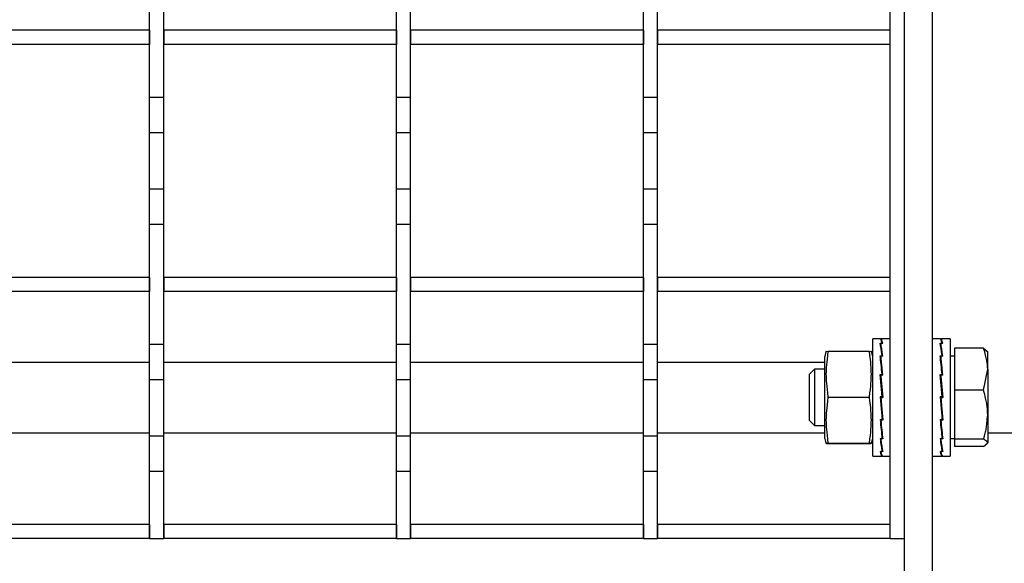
# Model space of a CAD drawing. Extents: x -72 to 51457, y 0 to 26838.
# Tile 117 of 203: x 9474 to 9613, y 9534 to 9611. Entities that reach past the tile are written whole.
import ezdxf
from ezdxf.enums import TextEntityAlignment as Align

# ---------------------------------------------------------------- set-up
doc = ezdxf.new("R2010")
doc.units = 0
doc.header["$LTSCALE"] = 12
for name, pattern in [('LDM', [0]), ('LEA', [0]), ('LFUN', [0]), ('SOLID_THIN', [0])]:
    doc.linetypes.add(name, pattern=pattern)
doc.layers.get('0').update_dxf_attribs({"linetype": 'CONTINUOUS'})
doc.layers.add('4', color=7, linetype='CONTINUOUS')
doc.styles.get("Standard").update_dxf_attribs({"font": 'medtext', "width": 0.75})
doc.styles.add('TDM', font='TXT', dxfattribs={"width": 0.675})
doc.dimstyles.new('MEDDIM1642', dxfattribs={"dimscale": 20, "dimtxt": 6, "dimasz": 3.5, "dimexe": 2.5, "dimexo": 2.5, "dimgap": 1.665, "dimtad": 1, "dimdec": 4, "dimrnd": 1, "dimzin": 12, "dimdsep": 46, "dimtxsty": 'Standard', "dimblk": 'MEDFUNV_7', "dimcen": 30, "dimclrd": 7, "dimclre": 7, "dimclrt": 7, "dimadec": 0, "dimazin": 0, "dimtfac": 0.7, "dimtdec": 4, "dimtmove": 0, "dimatfit": 3, "dimldrblk": 'MEDFUNV_7', "dimfxl": 0, "dimtolj": 1, "dimtzin": 0, "dimarcsym": 0})
doc.dimstyles.new('MEDDIM8157', dxfattribs={"dimscale": 20, "dimtxt": 6, "dimasz": 3.5, "dimexe": 2.5, "dimexo": 2.5, "dimgap": 1.665, "dimtad": 1, "dimdec": 4, "dimrnd": 1, "dimzin": 12, "dimdsep": 46, "dimtxsty": 'Standard', "dimblk": 'MEDFUNV_7', "dimcen": 30, "dimclrd": 7, "dimclre": 7, "dimclrt": 7, "dimadec": 0, "dimazin": 0, "dimtfac": 0.7, "dimtdec": 4, "dimtmove": 0, "dimatfit": 3, "dimldrblk": 'MEDFUNV_7', "dimfxl": 0, "dimtolj": 1, "dimtzin": 0, "dimarcsym": 0})

# ---------------------------------------------------------------- blocks, each defined once
blk = doc.blocks.new('MEDFUNV_6')
at = {"color": 0, "linetype": 'LFUN', "lineweight": -2}
for points in [[(1, 0.1333), (0, 0), (1, -0.1333), (1, 0.1333)], [(1, 0.1111), (0.1667, 0), (1, -0.1111)], [(1, 0.0889), (0.3333, 0), (1, -0.0889)], [(1, 0.0667), (0.5, 0), (1, -0.0667)], [(1, 0.0444), (0.6667, 0), (1, -0.0444)], [(1, 0.0222), (0.8333, 0), (1, -0.0222)]]:
    blk.add_lwpolyline(points, dxfattribs=at)
blk = doc.blocks.new('MEDFUNV_7')
at = {"color": 0, "linetype": 'LFUN', "lineweight": -2}
for points in [[(-1, 0.1333), (0, 0), (-1, -0.1333), (-1, 0.1333)], [(-1, 0.1111), (-0.1667, 0), (-1, -0.1111)], [(-1, 0.0889), (-0.3333, 0), (-1, -0.0889)], [(-1, 0.0667), (-0.5, 0), (-1, -0.0667)], [(-1, 0.0444), (-0.6667, 0), (-1, -0.0444)], [(-1, 0.0222), (-0.8333, 0), (-1, -0.0222)]]:
    blk.add_lwpolyline(points, dxfattribs=at)
blk = doc.blocks.new('MEDCLUMP_DIM_1643_')
at = {"layer": '4', "color": 7, "linetype": 'LEA', "lineweight": 25}
for p, q in [((5834.76, 9566.68), (5834.76, 10860.26)), ((10834.76, 9478.68), (10834.76, 10860.26))]:
    blk.add_line(p, q, dxfattribs=at)
at = {"layer": '4', "color": 7, "linetype": 'LDM', "lineweight": 25}
blk.add_line((5834.76, 10810.26), (10834.76, 10810.26), dxfattribs=at)
at = {"layer": '4', "color": 7, "linetype": 'LDM', "lineweight": 25, "xscale": 70, "yscale": 70, "zscale": 70}
for name, p in [('MEDFUNV_6', (5834.76, 10810.26)), ('MEDFUNV_7', (10834.76, 10810.26))]:
    blk.add_blockref(name, p, dxfattribs=at)
at = {"layer": '4', "color": 7, "lineweight": 25, "style": 'TDM', "width": 0.781579}
blk.add_text('5000', height=120, dxfattribs=at).set_placement((8186.26, 10810.26), align=Align.BOTTOM_LEFT)
blk = doc.blocks.new('*D70')
at = {"lineweight": 0}
blk.add_blockref('MEDCLUMP_DIM_1643_', (0, 0), dxfattribs=at)
blk = doc.blocks.new('MEDCLUMP_DIM_8158_')
at = {"layer": '4', "color": 7, "linetype": 'LEA', "lineweight": 25}
for p, q in [((5834.76, 10690.47), (5834.76, 11104.98)), ((11834.76, 9566.34), (11834.76, 11104.98))]:
    blk.add_line(p, q, dxfattribs=at)
at = {"layer": '4', "color": 7, "linetype": 'LDM', "lineweight": 25}
blk.add_line((5834.76, 11054.98), (11834.76, 11054.98), dxfattribs=at)
at = {"layer": '4', "color": 7, "linetype": 'LDM', "lineweight": 25, "xscale": 70, "yscale": 70, "zscale": 70}
for name, p in [('MEDFUNV_6', (5834.76, 11054.98)), ('MEDFUNV_7', (11834.76, 11054.98))]:
    blk.add_blockref(name, p, dxfattribs=at)
at = {"layer": '4', "color": 7, "lineweight": 25, "style": 'TDM'}
for s, width, p in [('( Option Aquaclean)', 0.748515, (8267.25, 11054.98)), ('6000', 0.781579, (7890.26, 11054.98))]:
    blk.add_text(s, height=120, dxfattribs=dict(at, width=width)).set_placement(p, align=Align.BOTTOM_LEFT)
blk = doc.blocks.new('*D16')
at = {"lineweight": 0}
blk.add_blockref('MEDCLUMP_DIM_8158_', (0, 0), dxfattribs=at)
blk = doc.blocks.new('Vela_Drauf')
at = {"color": 7, "linetype": 'SOLID_THIN', "lineweight": 25}
for p, q in [((9597.26, 9537.68), (9597.26, 9787.68)), ((9599.26, 9524.68), (9599.26, 9641.58)), ((9603.26, 9524.68), (9603.26, 9641.58)), ((9492.26, 9600.18), (9492.26, 9617.18)), ((9494.26, 9600.18), (9494.26, 9617.18)), ((9527.26, 9600.18), (9527.26, 9617.18)), ((9529.26, 9600.18), (9529.26, 9617.18)), ((9562.26, 9600.18), (9562.26, 9617.18)), ((9564.26, 9600.18), (9564.26, 9617.18)), ((9492.26, 9609.68), (9459.26, 9609.68)), ((9492.26, 9609.68), (9492.26, 9607.68)), ((9494.26, 9609.68), (9494.26, 9607.68)), ((9527.26, 9609.68), (9494.26, 9609.68)), ((9527.26, 9609.68), (9527.26, 9607.68)), ((9529.26, 9609.68), (9529.26, 9607.68)), ((9562.26, 9609.68), (9529.26, 9609.68)), ((9562.26, 9609.68), (9562.26, 9607.68)), ((9564.26, 9609.68), (9564.26, 9607.68)), ((9597.26, 9609.68), (9564.26, 9609.68)), ((9597.26, 9607.68), (9597.26, 9609.68)), ((9492.26, 9607.68), (9459.26, 9607.68)), ((9527.26, 9607.68), (9494.26, 9607.68)), ((9562.26, 9607.68), (9529.26, 9607.68)), ((9597.26, 9607.68), (9564.26, 9607.68)), ((9494.26, 9600.18), (9492.26, 9600.18)), ((9492.26, 9595.18), (9492.26, 9600.18)), ((9494.26, 9595.18), (9494.26, 9600.18)), ((9529.26, 9600.18), (9527.26, 9600.18)), ((9527.26, 9595.18), (9527.26, 9600.18)), ((9529.26, 9595.18), (9529.26, 9600.18)), ((9564.26, 9600.18), (9562.26, 9600.18)), ((9562.26, 9595.18), (9562.26, 9600.18)), ((9564.26, 9595.18), (9564.26, 9600.18)), ((9494.26, 9595.18), (9492.26, 9595.18)), ((9492.26, 9587.18), (9492.26, 9595.18)), ((9494.26, 9587.18), (9494.26, 9595.18)), ((9529.26, 9595.18), (9527.26, 9595.18)), ((9527.26, 9587.18), (9527.26, 9595.18)), ((9529.26, 9587.18), (9529.26, 9595.18)), ((9564.26, 9595.18), (9562.26, 9595.18)), ((9562.26, 9587.18), (9562.26, 9595.18)), ((9564.26, 9587.18), (9564.26, 9595.18)), ((9494.26, 9587.18), (9492.26, 9587.18)), ((9492.26, 9582.18), (9492.26, 9587.18)), ((9494.26, 9582.18), (9494.26, 9587.18)), ((9529.26, 9587.18), (9527.26, 9587.18)), ((9527.26, 9582.18), (9527.26, 9587.18)), ((9529.26, 9582.18), (9529.26, 9587.18)), ((9564.26, 9587.18), (9562.26, 9587.18)), ((9562.26, 9582.18), (9562.26, 9587.18)), ((9564.26, 9582.18), (9564.26, 9587.18)), ((9494.26, 9582.18), (9492.26, 9582.18)), ((9492.26, 9565.18), (9492.26, 9582.18)), ((9494.26, 9565.18), (9494.26, 9582.18)), ((9529.26, 9582.18), (9527.26, 9582.18)), ((9527.26, 9565.18), (9527.26, 9582.18)), ((9529.26, 9565.18), (9529.26, 9582.18)), ((9564.26, 9582.18), (9562.26, 9582.18)), ((9562.26, 9565.18), (9562.26, 9582.18)), ((9564.26, 9565.18), (9564.26, 9582.18)), ((9492.26, 9574.68), (9459.26, 9574.68)), ((9492.26, 9574.68), (9492.26, 9572.68)), ((9494.26, 9574.68), (9494.26, 9572.68)), ((9527.26, 9574.68), (9494.26, 9574.68)), ((9527.26, 9574.68), (9527.26, 9572.68)), ((9529.26, 9574.68), (9529.26, 9572.68)), ((9562.26, 9574.68), (9529.26, 9574.68)), ((9562.26, 9574.68), (9562.26, 9572.68)), ((9564.26, 9574.68), (9564.26, 9572.68)), ((9597.26, 9574.68), (9564.26, 9574.68)), ((9597.26, 9572.68), (9597.26, 9574.68)), ((9492.26, 9572.68), (9459.26, 9572.68)), ((9527.26, 9572.68), (9494.26, 9572.68)), ((9562.26, 9572.68), (9529.26, 9572.68)), ((9597.26, 9572.68), (9564.26, 9572.68)), ((9494.26, 9565.18), (9492.26, 9565.18)), ((9492.26, 9560.18), (9492.26, 9565.18)), ((9494.26, 9560.18), (9494.26, 9565.18)), ((9529.26, 9565.18), (9527.26, 9565.18)), ((9527.26, 9560.18), (9527.26, 9565.18)), ((9529.26, 9560.18), (9529.26, 9565.18)), ((9564.26, 9565.18), (9562.26, 9565.18)), ((9562.26, 9560.18), (9562.26, 9565.18)), ((9564.26, 9560.18), (9564.26, 9565.18)), ((9595.82, 9565.98), (9594.76, 9565.98)), ((9594.76, 9549.38), (9594.76, 9565.98)), ((9595.82, 9565.37), (9596.01, 9565.37)), ((9595.83, 9565.98), (9595.91, 9565.98)), ((9596.19, 9565.98), (9595.91, 9565.98)), ((9595.91, 9565.98), (9595.91, 9565.92)), ((9596.19, 9565.34), (9595.91, 9565.34)), ((9595.91, 9565.34), (9595.92, 9564.86)), ((9595.92, 9564.91), (9595.91, 9564.91)), ((9596.01, 9565.37), (9596.1, 9565.37)), ((9596.01, 9565.34), (9596.01, 9565.37)), ((9596.1, 9565.37), (9596.1, 9565.34)), ((9597.26, 9565.98), (9596.19, 9565.98)), ((9604.32, 9565.98), (9603.26, 9565.98)), ((9604.32, 9565.37), (9604.51, 9565.37)), ((9604.33, 9565.98), (9604.41, 9565.98)), ((9604.69, 9565.98), (9604.41, 9565.98)), ((9604.41, 9565.98), (9604.41, 9565.92)), ((9604.69, 9565.34), (9604.41, 9565.34)), ((9604.41, 9565.34), (9604.42, 9564.86)), ((9604.42, 9564.91), (9604.41, 9564.91)), ((9604.51, 9565.37), (9604.6, 9565.37)), ((9604.51, 9565.34), (9604.51, 9565.37)), ((9604.6, 9565.37), (9604.6, 9565.34)), ((9605.76, 9565.98), (9604.69, 9565.98)), ((9605.76, 9565.98), (9605.76, 9550.76)), ((9588.14, 9564.18), (9587.96, 9563.48)), ((9587.96, 9551.88), (9587.96, 9563.48)), ((9588.41, 9564.21), (9594.3, 9564.21)), ((9594.76, 9563.48), (9594.57, 9564.18)), ((9595.82, 9563.59), (9596.01, 9563.59)), ((9596.19, 9563.53), (9595.91, 9563.53)), ((9595.91, 9563.53), (9595.92, 9563.17)), ((9596.01, 9563.59), (9596.1, 9563.59)), ((9596.01, 9563.53), (9596.01, 9563.59)), ((9596.02, 9564.21), (9596.13, 9563.53)), ((9596.1, 9563.59), (9596.1, 9563.53)), ((9604.32, 9563.59), (9604.51, 9563.59)), ((9604.69, 9563.53), (9604.41, 9563.53)), ((9604.41, 9563.53), (9604.42, 9563.17)), ((9604.51, 9563.59), (9604.6, 9563.59)), ((9604.51, 9563.53), (9604.51, 9563.59)), ((9604.52, 9564.21), (9604.63, 9563.53)), ((9604.6, 9563.59), (9604.6, 9563.53)), ((9606.36, 9563.5), (9605.76, 9563.5)), ((9610.48, 9564.64), (9606.36, 9564.64)), ((9606.36, 9564.64), (9606.36, 9558.72)), ((9610.48, 9564.64), (9611.06, 9564.12)), ((9611.06, 9561.68), (9611.06, 9564.18)), ((9459.26, 9562.68), (9492.26, 9562.68)), ((9494.26, 9562.68), (9527.26, 9562.68)), ((9529.26, 9562.68), (9562.26, 9562.68)), ((9564.26, 9562.68), (9587.96, 9562.68)), ((9595.91, 9563.23), (9595.86, 9563.23)), ((9595.92, 9563.17), (9596.16, 9560.83)), ((9604.41, 9563.23), (9604.36, 9563.23)), ((9604.42, 9563.17), (9604.66, 9560.83)), ((9586.52, 9561.68), (9585.76, 9560.92)), ((9585.76, 9560.92), (9585.76, 9554.45)), ((9587.96, 9561.68), (9586.52, 9561.68)), ((9586.52, 9561.68), (9586.52, 9553.68)), ((9595.82, 9560.91), (9596.01, 9560.91)), ((9595.91, 9560.72), (9595.83, 9560.72)), ((9596.19, 9560.83), (9595.91, 9560.83)), ((9595.91, 9560.83), (9595.92, 9560.63)), ((9595.92, 9560.63), (9596.18, 9557.65)), ((9596.01, 9560.91), (9596.1, 9560.91)), ((9596.01, 9560.83), (9596.01, 9560.91)), ((9596.1, 9560.91), (9596.1, 9560.83)), ((9604.32, 9560.91), (9604.51, 9560.91)), ((9604.41, 9560.72), (9604.33, 9560.72)), ((9604.69, 9560.83), (9604.41, 9560.83)), ((9604.41, 9560.83), (9604.42, 9560.63)), ((9604.42, 9560.63), (9604.68, 9557.65)), ((9604.51, 9560.91), (9604.6, 9560.91)), ((9604.51, 9560.91), (9604.51, 9560.91)), ((9604.51, 9560.83), (9604.51, 9560.91)), ((9604.6, 9560.91), (9604.6, 9560.83)), ((9610.48, 9558.72), (9611.06, 9561.68)), ((9611.06, 9561.68), (9611.06, 9555.24)), ((9492.26, 9552.18), (9492.26, 9560.18)), ((9494.26, 9560.18), (9492.26, 9560.18)), ((9494.26, 9552.18), (9494.26, 9560.18)), ((9527.26, 9552.18), (9527.26, 9560.18)), ((9529.26, 9560.18), (9527.26, 9560.18)), ((9529.26, 9552.18), (9529.26, 9560.18)), ((9564.26, 9560.18), (9562.26, 9560.18)), ((9562.26, 9552.18), (9562.26, 9560.18)), ((9564.26, 9552.18), (9564.26, 9560.18)), ((9588.41, 9557.73), (9594.3, 9557.73)), ((9595.82, 9557.74), (9596.01, 9557.74)), ((9595.83, 9557.74), (9595.82, 9557.74)), ((9595.83, 9557.74), (9596.09, 9554.76)), ((9596.01, 9557.74), (9595.83, 9557.74)), ((9596.01, 9557.74), (9596.1, 9557.74)), ((9596.01, 9557.65), (9596.01, 9557.74)), ((9596.01, 9557.74), (9596.01, 9557.74)), ((9596.09, 9557.74), (9596.01, 9557.74)), ((9596.01, 9557.74), (9596.01, 9557.74)), ((9596.1, 9557.74), (9596.09, 9557.74)), ((9604.32, 9557.74), (9604.51, 9557.74)), ((9604.33, 9557.74), (9604.32, 9557.74)), ((9604.33, 9557.74), (9604.59, 9554.76)), ((9604.51, 9557.74), (9604.33, 9557.74)), ((9604.51, 9557.74), (9604.6, 9557.74)), ((9604.51, 9557.65), (9604.51, 9557.74)), ((9604.51, 9557.74), (9604.51, 9557.74)), ((9604.59, 9557.74), (9604.51, 9557.74)), ((9604.51, 9557.74), (9604.51, 9557.74)), ((9604.6, 9557.74), (9604.59, 9557.74)), ((9610.48, 9558.72), (9606.36, 9558.72)), ((9606.36, 9558.72), (9606.36, 9551.76)), ((9596.19, 9557.65), (9595.91, 9557.65)), ((9595.91, 9557.65), (9595.92, 9557.65)), ((9596.01, 9557.65), (9595.92, 9557.65)), ((9596.01, 9557.65), (9596.18, 9557.65)), ((9596.19, 9557.65), (9596.18, 9557.65)), ((9604.69, 9557.65), (9604.41, 9557.65)), ((9604.41, 9557.65), (9604.42, 9557.65)), ((9604.51, 9557.65), (9604.42, 9557.65)), ((9604.51, 9557.65), (9604.68, 9557.65)), ((9604.69, 9557.65), (9604.68, 9557.65)), ((9611.06, 9555.24), (9611.06, 9551.25)), ((9585.76, 9554.45), (9586.52, 9553.68)), ((9586.52, 9553.68), (9587.96, 9553.68)), ((9595.82, 9554.56), (9596.01, 9554.56)), ((9595.85, 9554.56), (9596.09, 9552.23)), ((9595.91, 9554.48), (9595.91, 9554.56)), ((9596.19, 9554.48), (9595.91, 9554.48)), ((9596.01, 9554.56), (9596.1, 9554.56)), ((9596.1, 9554.56), (9596.09, 9554.76)), ((9596.09, 9554.68), (9596.17, 9554.68)), ((9604.32, 9554.56), (9604.51, 9554.56)), ((9604.35, 9554.56), (9604.59, 9552.23)), ((9604.41, 9554.48), (9604.41, 9554.56)), ((9604.69, 9554.48), (9604.41, 9554.48)), ((9604.51, 9554.56), (9604.6, 9554.56)), ((9604.6, 9554.56), (9604.59, 9554.76)), ((9604.59, 9554.68), (9604.67, 9554.68)), ((9459.26, 9552.68), (9492.26, 9552.68)), ((9494.26, 9552.18), (9492.26, 9552.18)), ((9492.26, 9547.18), (9492.26, 9552.18)), ((9494.26, 9552.68), (9527.26, 9552.68)), ((9494.26, 9547.18), (9494.26, 9552.18)), ((9529.26, 9552.18), (9527.26, 9552.18)), ((9527.26, 9547.18), (9527.26, 9552.18)), ((9529.26, 9552.68), (9562.26, 9552.68)), ((9529.26, 9547.18), (9529.26, 9552.18)), ((9564.26, 9552.18), (9562.26, 9552.18)), ((9562.26, 9547.18), (9562.26, 9552.18)), ((9564.26, 9552.68), (9587.96, 9552.68)), ((9564.26, 9547.18), (9564.26, 9552.18)), ((9596.1, 9551.86), (9596.09, 9552.23)), ((9596.09, 9552.16), (9596.15, 9552.16)), ((9604.6, 9551.86), (9604.59, 9552.23)), ((9604.59, 9552.16), (9604.65, 9552.16)), ((9611.06, 9552.68), (9690.76, 9552.68)), ((9587.96, 9551.88), (9588.14, 9551.18)), ((9588.41, 9551.21), (9594.3, 9551.21)), ((9588.41, 9551.16), (9594.3, 9551.16)), ((9594.57, 9551.18), (9594.76, 9551.88)), ((9595.82, 9551.86), (9596.01, 9551.86)), ((9595.99, 9551.2), (9595.88, 9551.86)), ((9595.91, 9551.79), (9595.91, 9551.86)), ((9596.19, 9551.79), (9595.91, 9551.79)), ((9596.01, 9551.86), (9596.1, 9551.86)), ((9604.32, 9551.86), (9604.51, 9551.86)), ((9604.49, 9551.2), (9604.38, 9551.86)), ((9604.41, 9551.79), (9604.41, 9551.86)), ((9604.69, 9551.79), (9604.41, 9551.79)), ((9604.51, 9551.86), (9604.6, 9551.86)), ((9605.76, 9551.87), (9606.36, 9551.87)), ((9605.76, 9550.76), (9605.76, 9549.38)), ((9610.48, 9551.76), (9606.36, 9551.76)), ((9606.36, 9551.76), (9606.36, 9550.73)), ((9610.48, 9550.73), (9606.36, 9550.73)), ((9610.48, 9550.73), (9611.06, 9551.25)), ((9594.76, 9549.38), (9595.82, 9549.38)), ((9595.82, 9550.04), (9596.01, 9550.04)), ((9595.82, 9549.38), (9596.01, 9549.38)), ((9595.91, 9550), (9595.91, 9550.04)), ((9596.19, 9550), (9595.91, 9550)), ((9596.19, 9549.38), (9595.91, 9549.38)), ((9596.01, 9550.04), (9596.1, 9550.04)), ((9596.01, 9549.38), (9596.1, 9549.38)), ((9596.09, 9550.51), (9596.1, 9550.04)), ((9596.09, 9550.48), (9596.1, 9550.48)), ((9596.1, 9549.38), (9596.1, 9549.45)), ((9596.19, 9549.38), (9597.26, 9549.38)), ((9603.26, 9549.38), (9604.32, 9549.38)), ((9604.32, 9550.04), (9604.51, 9550.04)), ((9604.32, 9549.38), (9604.51, 9549.38)), ((9604.41, 9550), (9604.41, 9550.04)), ((9604.69, 9550), (9604.41, 9550)), ((9604.69, 9549.38), (9604.41, 9549.38)), ((9604.51, 9550.04), (9604.6, 9550.04)), ((9604.51, 9549.38), (9604.6, 9549.38)), ((9604.59, 9550.51), (9604.6, 9550.04)), ((9604.59, 9550.48), (9604.6, 9550.48)), ((9604.6, 9549.38), (9604.6, 9549.45)), ((9604.69, 9549.38), (9605.76, 9549.38)), ((9492.26, 9537.68), (9492.26, 9547.18)), ((9494.26, 9547.18), (9492.26, 9547.18)), ((9494.26, 9537.68), (9494.26, 9547.18)), ((9529.26, 9547.18), (9527.26, 9547.18)), ((9527.26, 9537.68), (9527.26, 9547.18)), ((9529.26, 9537.68), (9529.26, 9547.18)), ((9564.26, 9547.18), (9562.26, 9547.18)), ((9562.26, 9537.68), (9562.26, 9547.18)), ((9564.26, 9537.68), (9564.26, 9547.18)), ((9492.26, 9539.68), (9459.26, 9539.68)), ((9492.26, 9539.68), (9492.26, 9537.68)), ((9494.26, 9539.68), (9494.26, 9537.68)), ((9527.26, 9539.68), (9494.26, 9539.68)), ((9527.26, 9539.68), (9527.26, 9537.68)), ((9529.26, 9539.68), (9529.26, 9537.68)), ((9562.26, 9539.68), (9529.26, 9539.68)), ((9562.26, 9539.68), (9562.26, 9537.68)), ((9564.26, 9539.68), (9564.26, 9537.68)), ((9597.26, 9539.68), (9564.26, 9539.68)), ((9597.26, 9537.68), (9597.26, 9539.68)), ((9492.26, 9537.68), (9459.26, 9537.68)), ((9492.26, 9537.68), (9494.26, 9537.68)), ((9527.26, 9537.68), (9494.26, 9537.68)), ((9527.26, 9537.68), (9529.26, 9537.68)), ((9562.26, 9537.68), (9529.26, 9537.68)), ((9562.26, 9537.68), (9564.26, 9537.68)), ((9597.26, 9537.68), (9564.26, 9537.68)), ((9597.26, 9537.68), (9599.26, 9537.68))]:
    blk.add_line(p, q, dxfattribs=at)
for points in [[(9596.1, 9557.74), (9595.96, 9559.36), (9595.82, 9560.91)], [(9596.19, 9557.65), (9596.05, 9559.27), (9595.91, 9560.83)], [(9604.6, 9557.74), (9604.46, 9559.36), (9604.32, 9560.91)], [(9604.69, 9557.65), (9604.55, 9559.27), (9604.41, 9560.83)], [(9595.82, 9557.74), (9595.96, 9556.12), (9596.1, 9554.56)], [(9604.32, 9557.74), (9604.46, 9556.12), (9604.6, 9554.56)], [(9595.91, 9557.65), (9596.05, 9556.03), (9596.19, 9554.48)], [(9604.41, 9557.65), (9604.55, 9556.03), (9604.69, 9554.48)]]:
    blk.add_lwpolyline(points, dxfattribs=at)
for points in [[(9596.1, 9565.37), (9596.01, 9565.78), (9595.91, 9565.99), (9595.82, 9565.98)], [(9596.1, 9563.59), (9596, 9564.38), (9595.91, 9564.95), (9595.82, 9565.37)], [(9596.19, 9565.34), (9596.1, 9565.76), (9596, 9565.98), (9595.91, 9565.98)], [(9596.19, 9563.53), (9596.09, 9564.33), (9596, 9564.91), (9595.91, 9565.34)], [(9604.6, 9565.37), (9604.51, 9565.78), (9604.41, 9565.99), (9604.32, 9565.98)], [(9604.6, 9563.59), (9604.5, 9564.38), (9604.41, 9564.95), (9604.32, 9565.37)], [(9604.69, 9565.34), (9604.6, 9565.76), (9604.5, 9565.98), (9604.41, 9565.98)], [(9604.69, 9563.53), (9604.59, 9564.33), (9604.5, 9564.91), (9604.41, 9565.34)], [(9596.1, 9560.91), (9596, 9561.93), (9595.91, 9562.82), (9595.82, 9563.59)], [(9596.19, 9560.83), (9596.1, 9561.85), (9596, 9562.75), (9595.91, 9563.53)], [(9604.6, 9560.91), (9604.5, 9561.93), (9604.41, 9562.82), (9604.32, 9563.59)], [(9604.69, 9560.83), (9604.6, 9561.85), (9604.5, 9562.75), (9604.41, 9563.53)], [(9611.06, 9561.68), (9611.05, 9562.53), (9610.93, 9563.14), (9610.48, 9564.64)], [(9611.06, 9555.24), (9611.05, 9555.6), (9611.02, 9556.15), (9610.94, 9556.81), (9610.79, 9557.54), (9610.61, 9558.24), (9610.48, 9558.72)], [(9610.48, 9551.76), (9610.58, 9552.1), (9610.73, 9552.63), (9610.86, 9553.28), (9610.96, 9554.02), (9611.02, 9554.75), (9611.06, 9555.24)], [(9595.82, 9554.56), (9595.91, 9553.54), (9596, 9552.64), (9596.1, 9551.86)], [(9595.91, 9554.48), (9596, 9553.46), (9596.1, 9552.57), (9596.19, 9551.79)], [(9604.32, 9554.56), (9604.41, 9553.54), (9604.5, 9552.64), (9604.6, 9551.86)], [(9604.41, 9554.48), (9604.5, 9553.46), (9604.6, 9552.57), (9604.69, 9551.79)], [(9595.82, 9551.86), (9595.91, 9551.06), (9596, 9550.48), (9596.1, 9550.04)], [(9595.91, 9551.79), (9596, 9551), (9596.09, 9550.43), (9596.19, 9550)], [(9604.32, 9551.86), (9604.41, 9551.06), (9604.5, 9550.48), (9604.6, 9550.04)], [(9604.41, 9551.79), (9604.5, 9551), (9604.59, 9550.43), (9604.69, 9550)], [(9611.06, 9551.25), (9611.05, 9551.39), (9610.93, 9551.5), (9610.48, 9551.76)], [(9595.82, 9550.04), (9595.91, 9549.61), (9596.01, 9549.39), (9596.1, 9549.38)], [(9595.91, 9550), (9596, 9549.59), (9596.1, 9549.38), (9596.19, 9549.38)], [(9604.32, 9550.04), (9604.41, 9549.61), (9604.51, 9549.39), (9604.6, 9549.38)], [(9604.41, 9550), (9604.5, 9549.59), (9604.6, 9549.38), (9604.69, 9549.38)]]:
    blk.add_open_spline(points, degree=3, dxfattribs=at)
for points in [[(9588.17, 9564.18), (9588.15, 9564.19), (9588.14, 9564.19), (9588.14, 9564.19), (9588.14, 9564.19), (9588.21, 9564.2), (9588.41, 9564.21)], [(9588.41, 9564.21), (9588.21, 9562.55), (9588.14, 9561.8), (9588.14, 9560.98), (9588.15, 9560.15), (9588.21, 9559.39), (9588.41, 9557.73)], [(9594.3, 9557.73), (9594.51, 9559.39), (9594.57, 9560.14), (9594.57, 9560.96), (9594.57, 9561.79), (9594.51, 9562.55), (9594.3, 9564.21)], [(9594.3, 9564.21), (9594.5, 9564.2), (9594.57, 9564.19), (9594.57, 9564.19), (9594.57, 9564.19), (9594.56, 9564.19), (9594.54, 9564.18)], [(9588.41, 9557.73), (9588.21, 9556.07), (9588.14, 9555.31), (9588.14, 9554.48), (9588.15, 9553.64), (9588.21, 9552.88), (9588.41, 9551.21)], [(9594.3, 9551.21), (9594.51, 9552.88), (9594.57, 9553.63), (9594.57, 9554.46), (9594.57, 9555.3), (9594.51, 9556.06), (9594.3, 9557.73)], [(9588.41, 9551.21), (9588.2, 9551.2), (9588.14, 9551.19), (9588.14, 9551.18), (9588.14, 9551.18), (9588.21, 9551.17), (9588.41, 9551.16)], [(9594.3, 9551.16), (9594.5, 9551.17), (9594.57, 9551.18), (9594.57, 9551.18), (9594.57, 9551.19), (9594.51, 9551.2), (9594.3, 9551.21)]]:
    blk.add_open_spline(points, degree=3, knots=[0, 0, 0, 0, 1, 1, 1, 2, 2, 2, 2], dxfattribs=at)
blk = doc.blocks.new('Türen_Drauf')
at = {"color": 7, "linetype": 'SOLID_THIN', "lineweight": 25}
for p, q in [((9597.26, 9537.68), (9597.26, 9787.68)), ((9599.26, 9524.68), (9599.26, 9641.58)), ((9603.26, 9524.68), (9603.26, 9641.58)), ((9492.26, 9600.18), (9492.26, 9617.18)), ((9494.26, 9600.18), (9494.26, 9617.18)), ((9527.26, 9600.18), (9527.26, 9617.18)), ((9529.26, 9600.18), (9529.26, 9617.18)), ((9562.26, 9600.18), (9562.26, 9617.18)), ((9564.26, 9600.18), (9564.26, 9617.18)), ((9492.26, 9609.68), (9459.26, 9609.68)), ((9492.26, 9609.68), (9492.26, 9607.68)), ((9494.26, 9609.68), (9494.26, 9607.68)), ((9527.26, 9609.68), (9494.26, 9609.68)), ((9527.26, 9609.68), (9527.26, 9607.68)), ((9529.26, 9609.68), (9529.26, 9607.68)), ((9562.26, 9609.68), (9529.26, 9609.68)), ((9562.26, 9609.68), (9562.26, 9607.68)), ((9564.26, 9609.68), (9564.26, 9607.68)), ((9597.26, 9609.68), (9564.26, 9609.68)), ((9597.26, 9607.68), (9597.26, 9609.68)), ((9492.26, 9607.68), (9459.26, 9607.68)), ((9527.26, 9607.68), (9494.26, 9607.68)), ((9562.26, 9607.68), (9529.26, 9607.68)), ((9597.26, 9607.68), (9564.26, 9607.68)), ((9494.26, 9600.18), (9492.26, 9600.18)), ((9492.26, 9595.18), (9492.26, 9600.18)), ((9494.26, 9595.18), (9494.26, 9600.18)), ((9529.26, 9600.18), (9527.26, 9600.18)), ((9527.26, 9595.18), (9527.26, 9600.18)), ((9529.26, 9595.18), (9529.26, 9600.18)), ((9564.26, 9600.18), (9562.26, 9600.18)), ((9562.26, 9595.18), (9562.26, 9600.18)), ((9564.26, 9595.18), (9564.26, 9600.18)), ((9494.26, 9595.18), (9492.26, 9595.18)), ((9492.26, 9587.18), (9492.26, 9595.18)), ((9494.26, 9587.18), (9494.26, 9595.18)), ((9529.26, 9595.18), (9527.26, 9595.18)), ((9527.26, 9587.18), (9527.26, 9595.18)), ((9529.26, 9587.18), (9529.26, 9595.18)), ((9564.26, 9595.18), (9562.26, 9595.18)), ((9562.26, 9587.18), (9562.26, 9595.18)), ((9564.26, 9587.18), (9564.26, 9595.18)), ((9494.26, 9587.18), (9492.26, 9587.18)), ((9492.26, 9582.18), (9492.26, 9587.18)), ((9494.26, 9582.18), (9494.26, 9587.18)), ((9529.26, 9587.18), (9527.26, 9587.18)), ((9527.26, 9582.18), (9527.26, 9587.18)), ((9529.26, 9582.18), (9529.26, 9587.18)), ((9564.26, 9587.18), (9562.26, 9587.18)), ((9562.26, 9582.18), (9562.26, 9587.18)), ((9564.26, 9582.18), (9564.26, 9587.18)), ((9494.26, 9582.18), (9492.26, 9582.18)), ((9492.26, 9565.18), (9492.26, 9582.18)), ((9494.26, 9565.18), (9494.26, 9582.18)), ((9529.26, 9582.18), (9527.26, 9582.18)), ((9527.26, 9565.18), (9527.26, 9582.18)), ((9529.26, 9565.18), (9529.26, 9582.18)), ((9564.26, 9582.18), (9562.26, 9582.18)), ((9562.26, 9565.18), (9562.26, 9582.18)), ((9564.26, 9565.18), (9564.26, 9582.18)), ((9492.26, 9574.68), (9459.26, 9574.68)), ((9492.26, 9574.68), (9492.26, 9572.68)), ((9494.26, 9574.68), (9494.26, 9572.68)), ((9527.26, 9574.68), (9494.26, 9574.68)), ((9527.26, 9574.68), (9527.26, 9572.68)), ((9529.26, 9574.68), (9529.26, 9572.68)), ((9562.26, 9574.68), (9529.26, 9574.68)), ((9562.26, 9574.68), (9562.26, 9572.68)), ((9564.26, 9574.68), (9564.26, 9572.68)), ((9597.26, 9574.68), (9564.26, 9574.68)), ((9597.26, 9572.68), (9597.26, 9574.68)), ((9492.26, 9572.68), (9459.26, 9572.68)), ((9527.26, 9572.68), (9494.26, 9572.68)), ((9562.26, 9572.68), (9529.26, 9572.68)), ((9597.26, 9572.68), (9564.26, 9572.68)), ((9494.26, 9565.18), (9492.26, 9565.18)), ((9492.26, 9560.18), (9492.26, 9565.18)), ((9494.26, 9560.18), (9494.26, 9565.18)), ((9529.26, 9565.18), (9527.26, 9565.18)), ((9527.26, 9560.18), (9527.26, 9565.18)), ((9529.26, 9560.18), (9529.26, 9565.18)), ((9564.26, 9565.18), (9562.26, 9565.18)), ((9562.26, 9560.18), (9562.26, 9565.18)), ((9564.26, 9560.18), (9564.26, 9565.18)), ((9595.82, 9565.98), (9594.76, 9565.98)), ((9594.76, 9549.38), (9594.76, 9565.98)), ((9595.82, 9565.37), (9596.01, 9565.37)), ((9595.83, 9565.98), (9595.91, 9565.98)), ((9596.19, 9565.98), (9595.91, 9565.98)), ((9595.91, 9565.98), (9595.91, 9565.92)), ((9596.19, 9565.34), (9595.91, 9565.34)), ((9595.91, 9565.34), (9595.92, 9564.86)), ((9595.92, 9564.91), (9595.91, 9564.91)), ((9596.01, 9565.37), (9596.1, 9565.37)), ((9596.01, 9565.34), (9596.01, 9565.37)), ((9596.1, 9565.37), (9596.1, 9565.34)), ((9597.26, 9565.98), (9596.19, 9565.98)), ((9604.32, 9565.98), (9603.26, 9565.98)), ((9604.32, 9565.37), (9604.51, 9565.37)), ((9604.33, 9565.98), (9604.41, 9565.98)), ((9604.69, 9565.98), (9604.41, 9565.98)), ((9604.41, 9565.98), (9604.41, 9565.92)), ((9604.69, 9565.34), (9604.41, 9565.34)), ((9604.41, 9565.34), (9604.42, 9564.86)), ((9604.42, 9564.91), (9604.41, 9564.91)), ((9604.51, 9565.37), (9604.6, 9565.37)), ((9604.51, 9565.34), (9604.51, 9565.37)), ((9604.6, 9565.37), (9604.6, 9565.34)), ((9605.76, 9565.98), (9604.69, 9565.98)), ((9605.76, 9565.98), (9605.76, 9550.76)), ((9588.14, 9564.18), (9587.96, 9563.48)), ((9587.96, 9551.88), (9587.96, 9563.48)), ((9588.41, 9564.21), (9594.3, 9564.21)), ((9594.76, 9563.48), (9594.57, 9564.18)), ((9595.82, 9563.59), (9596.01, 9563.59)), ((9596.19, 9563.53), (9595.91, 9563.53)), ((9595.91, 9563.53), (9595.92, 9563.17)), ((9596.01, 9563.59), (9596.1, 9563.59)), ((9596.01, 9563.53), (9596.01, 9563.59)), ((9596.02, 9564.21), (9596.13, 9563.53)), ((9596.1, 9563.59), (9596.1, 9563.53)), ((9604.32, 9563.59), (9604.51, 9563.59)), ((9604.69, 9563.53), (9604.41, 9563.53)), ((9604.41, 9563.53), (9604.42, 9563.17)), ((9604.51, 9563.59), (9604.6, 9563.59)), ((9604.51, 9563.53), (9604.51, 9563.59)), ((9604.52, 9564.21), (9604.63, 9563.53)), ((9604.6, 9563.59), (9604.6, 9563.53)), ((9606.36, 9563.5), (9605.76, 9563.5)), ((9610.48, 9564.64), (9606.36, 9564.64)), ((9606.36, 9564.64), (9606.36, 9558.72)), ((9610.48, 9564.64), (9611.06, 9564.12)), ((9611.06, 9561.68), (9611.06, 9564.18)), ((9595.91, 9563.23), (9595.86, 9563.23)), ((9595.92, 9563.17), (9596.16, 9560.83)), ((9604.41, 9563.23), (9604.36, 9563.23)), ((9604.42, 9563.17), (9604.66, 9560.83)), ((9586.52, 9561.68), (9585.76, 9560.92)), ((9585.76, 9560.92), (9585.76, 9554.45)), ((9587.96, 9561.68), (9586.52, 9561.68)), ((9586.52, 9561.68), (9586.52, 9553.68)), ((9595.82, 9560.91), (9596.01, 9560.91)), ((9595.91, 9560.72), (9595.83, 9560.72)), ((9596.19, 9560.83), (9595.91, 9560.83)), ((9595.91, 9560.83), (9595.92, 9560.63)), ((9595.92, 9560.63), (9596.18, 9557.65)), ((9596.01, 9560.91), (9596.1, 9560.91)), ((9596.01, 9560.83), (9596.01, 9560.91)), ((9596.1, 9560.91), (9596.1, 9560.83)), ((9604.32, 9560.91), (9604.51, 9560.91)), ((9604.41, 9560.72), (9604.33, 9560.72)), ((9604.69, 9560.83), (9604.41, 9560.83)), ((9604.41, 9560.83), (9604.42, 9560.63)), ((9604.42, 9560.63), (9604.68, 9557.65)), ((9604.51, 9560.91), (9604.6, 9560.91)), ((9604.51, 9560.83), (9604.51, 9560.91)), ((9604.6, 9560.91), (9604.6, 9560.83)), ((9610.48, 9558.72), (9611.06, 9561.68)), ((9611.06, 9561.68), (9611.06, 9555.24)), ((9492.26, 9552.18), (9492.26, 9560.18)), ((9494.26, 9560.18), (9492.26, 9560.18)), ((9494.26, 9552.18), (9494.26, 9560.18)), ((9529.26, 9560.18), (9527.26, 9560.18)), ((9527.26, 9552.18), (9527.26, 9560.18)), ((9529.26, 9552.18), (9529.26, 9560.18)), ((9564.26, 9560.18), (9562.26, 9560.18)), ((9562.26, 9552.18), (9562.26, 9560.18)), ((9564.26, 9552.18), (9564.26, 9560.18)), ((9588.41, 9557.73), (9594.3, 9557.73)), ((9595.82, 9557.74), (9596.01, 9557.74)), ((9595.83, 9557.74), (9595.82, 9557.74)), ((9595.83, 9557.74), (9596.09, 9554.76)), ((9596.01, 9557.74), (9595.83, 9557.74)), ((9596.01, 9557.74), (9596.1, 9557.74)), ((9596.01, 9557.65), (9596.01, 9557.74)), ((9596.01, 9557.74), (9596.01, 9557.74)), ((9596.09, 9557.74), (9596.01, 9557.74)), ((9596.01, 9557.74), (9596.01, 9557.74)), ((9596.1, 9557.74), (9596.09, 9557.74)), ((9604.32, 9557.74), (9604.51, 9557.74)), ((9604.33, 9557.74), (9604.32, 9557.74)), ((9604.33, 9557.74), (9604.59, 9554.76)), ((9604.51, 9557.74), (9604.33, 9557.74)), ((9604.51, 9557.74), (9604.6, 9557.74)), ((9604.51, 9557.65), (9604.51, 9557.74)), ((9604.51, 9557.74), (9604.51, 9557.74)), ((9604.59, 9557.74), (9604.51, 9557.74)), ((9604.51, 9557.74), (9604.51, 9557.74)), ((9604.6, 9557.74), (9604.59, 9557.74)), ((9610.48, 9558.72), (9606.36, 9558.72)), ((9606.36, 9558.72), (9606.36, 9551.76)), ((9596.19, 9557.65), (9595.91, 9557.65)), ((9595.91, 9557.65), (9595.92, 9557.65)), ((9596.01, 9557.65), (9595.92, 9557.65)), ((9596.01, 9557.65), (9596.18, 9557.65)), ((9596.19, 9557.65), (9596.18, 9557.65)), ((9604.69, 9557.65), (9604.41, 9557.65)), ((9604.41, 9557.65), (9604.42, 9557.65)), ((9604.51, 9557.65), (9604.42, 9557.65)), ((9604.51, 9557.65), (9604.68, 9557.65)), ((9604.69, 9557.65), (9604.68, 9557.65)), ((9611.06, 9555.24), (9611.06, 9551.25)), ((9585.76, 9554.45), (9586.52, 9553.68)), ((9586.52, 9553.68), (9587.96, 9553.68)), ((9595.82, 9554.56), (9596.01, 9554.56)), ((9595.85, 9554.56), (9596.09, 9552.23)), ((9595.91, 9554.48), (9595.91, 9554.56)), ((9596.19, 9554.48), (9595.91, 9554.48)), ((9596.01, 9554.56), (9596.1, 9554.56)), ((9596.1, 9554.56), (9596.09, 9554.76)), ((9596.09, 9554.68), (9596.17, 9554.68)), ((9604.32, 9554.56), (9604.51, 9554.56)), ((9604.35, 9554.56), (9604.59, 9552.23)), ((9604.41, 9554.48), (9604.41, 9554.56)), ((9604.69, 9554.48), (9604.41, 9554.48)), ((9604.51, 9554.56), (9604.6, 9554.56)), ((9604.6, 9554.56), (9604.59, 9554.76)), ((9604.59, 9554.68), (9604.67, 9554.68)), ((9494.26, 9552.18), (9492.26, 9552.18)), ((9492.26, 9547.18), (9492.26, 9552.18)), ((9494.26, 9547.18), (9494.26, 9552.18)), ((9529.26, 9552.18), (9527.26, 9552.18)), ((9527.26, 9547.18), (9527.26, 9552.18)), ((9529.26, 9547.18), (9529.26, 9552.18)), ((9564.26, 9552.18), (9562.26, 9552.18)), ((9562.26, 9547.18), (9562.26, 9552.18)), ((9564.26, 9547.18), (9564.26, 9552.18)), ((9596.1, 9551.86), (9596.09, 9552.23)), ((9596.09, 9552.16), (9596.15, 9552.16)), ((9604.6, 9551.86), (9604.59, 9552.23)), ((9604.59, 9552.16), (9604.65, 9552.16)), ((9587.96, 9551.88), (9588.14, 9551.18)), ((9588.41, 9551.21), (9594.3, 9551.21)), ((9588.41, 9551.16), (9594.3, 9551.16)), ((9594.57, 9551.18), (9594.76, 9551.88)), ((9595.82, 9551.86), (9596.01, 9551.86)), ((9595.99, 9551.2), (9595.88, 9551.86)), ((9595.91, 9551.79), (9595.91, 9551.86)), ((9596.19, 9551.79), (9595.91, 9551.79)), ((9596.01, 9551.86), (9596.1, 9551.86)), ((9604.32, 9551.86), (9604.51, 9551.86)), ((9604.49, 9551.2), (9604.38, 9551.86)), ((9604.41, 9551.79), (9604.41, 9551.86)), ((9604.69, 9551.79), (9604.41, 9551.79)), ((9604.51, 9551.86), (9604.6, 9551.86)), ((9605.76, 9551.87), (9606.36, 9551.87)), ((9605.76, 9550.76), (9605.76, 9549.38)), ((9610.48, 9551.76), (9606.36, 9551.76)), ((9606.36, 9551.76), (9606.36, 9550.73)), ((9610.48, 9550.73), (9606.36, 9550.73)), ((9610.48, 9550.73), (9611.06, 9551.25)), ((9594.76, 9549.38), (9595.82, 9549.38)), ((9595.82, 9550.04), (9596.01, 9550.04)), ((9595.82, 9549.38), (9596.01, 9549.38)), ((9595.91, 9550), (9595.91, 9550.04)), ((9596.19, 9550), (9595.91, 9550)), ((9596.19, 9549.38), (9595.91, 9549.38)), ((9596.01, 9550.04), (9596.1, 9550.04)), ((9596.01, 9549.38), (9596.1, 9549.38)), ((9596.09, 9550.51), (9596.1, 9550.04)), ((9596.09, 9550.48), (9596.1, 9550.48)), ((9596.1, 9549.38), (9596.1, 9549.45)), ((9596.19, 9549.38), (9597.26, 9549.38)), ((9603.26, 9549.38), (9604.32, 9549.38)), ((9604.32, 9550.04), (9604.51, 9550.04)), ((9604.32, 9549.38), (9604.51, 9549.38)), ((9604.41, 9550), (9604.41, 9550.04)), ((9604.69, 9550), (9604.41, 9550)), ((9604.69, 9549.38), (9604.41, 9549.38)), ((9604.51, 9550.04), (9604.6, 9550.04)), ((9604.51, 9549.38), (9604.6, 9549.38)), ((9604.59, 9550.51), (9604.6, 9550.04)), ((9604.59, 9550.48), (9604.6, 9550.48)), ((9604.6, 9549.38), (9604.6, 9549.45)), ((9604.69, 9549.38), (9605.76, 9549.38)), ((9492.26, 9537.68), (9492.26, 9547.18)), ((9494.26, 9547.18), (9492.26, 9547.18)), ((9494.26, 9537.68), (9494.26, 9547.18)), ((9529.26, 9547.18), (9527.26, 9547.18)), ((9527.26, 9537.68), (9527.26, 9547.18)), ((9529.26, 9537.68), (9529.26, 9547.18)), ((9564.26, 9547.18), (9562.26, 9547.18)), ((9562.26, 9537.68), (9562.26, 9547.18)), ((9564.26, 9537.68), (9564.26, 9547.18)), ((9492.26, 9539.68), (9459.26, 9539.68)), ((9492.26, 9539.68), (9492.26, 9537.68)), ((9494.26, 9539.68), (9494.26, 9537.68)), ((9527.26, 9539.68), (9494.26, 9539.68)), ((9527.26, 9539.68), (9527.26, 9537.68)), ((9529.26, 9539.68), (9529.26, 9537.68)), ((9562.26, 9539.68), (9529.26, 9539.68)), ((9562.26, 9539.68), (9562.26, 9537.68)), ((9564.26, 9539.68), (9564.26, 9537.68)), ((9597.26, 9539.68), (9564.26, 9539.68)), ((9597.26, 9537.68), (9597.26, 9539.68)), ((9492.26, 9537.68), (9459.26, 9537.68)), ((9492.26, 9537.68), (9494.26, 9537.68)), ((9527.26, 9537.68), (9494.26, 9537.68)), ((9527.26, 9537.68), (9529.26, 9537.68)), ((9562.26, 9537.68), (9529.26, 9537.68)), ((9562.26, 9537.68), (9564.26, 9537.68)), ((9597.26, 9537.68), (9564.26, 9537.68)), ((9597.26, 9537.68), (9599.26, 9537.68))]:
    blk.add_line(p, q, dxfattribs=at)
for points in [[(9596.1, 9557.74), (9595.96, 9559.36), (9595.82, 9560.91)], [(9596.19, 9557.65), (9596.05, 9559.27), (9595.91, 9560.83)], [(9604.6, 9557.74), (9604.46, 9559.36), (9604.32, 9560.91)], [(9604.69, 9557.65), (9604.55, 9559.27), (9604.41, 9560.83)], [(9595.82, 9557.74), (9595.96, 9556.12), (9596.1, 9554.56)], [(9604.32, 9557.74), (9604.46, 9556.12), (9604.6, 9554.56)], [(9595.91, 9557.65), (9596.05, 9556.03), (9596.19, 9554.48)], [(9604.41, 9557.65), (9604.55, 9556.03), (9604.69, 9554.48)]]:
    blk.add_lwpolyline(points, dxfattribs=at)
for points in [[(9596.1, 9565.37), (9596.01, 9565.78), (9595.91, 9565.99), (9595.82, 9565.98)], [(9596.1, 9563.59), (9596, 9564.38), (9595.91, 9564.95), (9595.82, 9565.37)], [(9596.19, 9565.34), (9596.1, 9565.76), (9596, 9565.98), (9595.91, 9565.98)], [(9596.19, 9563.53), (9596.09, 9564.33), (9596, 9564.91), (9595.91, 9565.34)], [(9604.6, 9565.37), (9604.51, 9565.78), (9604.41, 9565.99), (9604.32, 9565.98)], [(9604.6, 9563.59), (9604.5, 9564.38), (9604.41, 9564.95), (9604.32, 9565.37)], [(9604.69, 9565.34), (9604.6, 9565.76), (9604.5, 9565.98), (9604.41, 9565.98)], [(9604.69, 9563.53), (9604.59, 9564.33), (9604.5, 9564.91), (9604.41, 9565.34)], [(9596.1, 9560.91), (9596, 9561.93), (9595.91, 9562.82), (9595.82, 9563.59)], [(9596.19, 9560.83), (9596.1, 9561.85), (9596, 9562.75), (9595.91, 9563.53)], [(9604.6, 9560.91), (9604.5, 9561.93), (9604.41, 9562.82), (9604.32, 9563.59)], [(9604.69, 9560.83), (9604.6, 9561.85), (9604.5, 9562.75), (9604.41, 9563.53)], [(9611.06, 9561.68), (9611.05, 9562.53), (9610.93, 9563.14), (9610.48, 9564.64)], [(9611.06, 9555.24), (9611.05, 9555.6), (9611.02, 9556.15), (9610.94, 9556.81), (9610.79, 9557.54), (9610.61, 9558.24), (9610.48, 9558.72)], [(9610.48, 9551.76), (9610.58, 9552.1), (9610.73, 9552.63), (9610.86, 9553.28), (9610.96, 9554.02), (9611.02, 9554.75), (9611.06, 9555.24)], [(9595.82, 9554.56), (9595.91, 9553.54), (9596, 9552.64), (9596.1, 9551.86)], [(9595.91, 9554.48), (9596, 9553.46), (9596.1, 9552.57), (9596.19, 9551.79)], [(9604.32, 9554.56), (9604.41, 9553.54), (9604.5, 9552.64), (9604.6, 9551.86)], [(9604.41, 9554.48), (9604.5, 9553.46), (9604.6, 9552.57), (9604.69, 9551.79)], [(9595.82, 9551.86), (9595.91, 9551.06), (9596, 9550.48), (9596.1, 9550.04)], [(9595.91, 9551.79), (9596, 9551), (9596.09, 9550.43), (9596.19, 9550)], [(9604.32, 9551.86), (9604.41, 9551.06), (9604.5, 9550.48), (9604.6, 9550.04)], [(9604.41, 9551.79), (9604.5, 9551), (9604.59, 9550.43), (9604.69, 9550)], [(9611.06, 9551.25), (9611.05, 9551.39), (9610.93, 9551.5), (9610.48, 9551.76)], [(9595.82, 9550.04), (9595.91, 9549.61), (9596.01, 9549.39), (9596.1, 9549.38)], [(9595.91, 9550), (9596, 9549.59), (9596.1, 9549.38), (9596.19, 9549.38)], [(9604.32, 9550.04), (9604.41, 9549.61), (9604.51, 9549.39), (9604.6, 9549.38)], [(9604.41, 9550), (9604.5, 9549.59), (9604.6, 9549.38), (9604.69, 9549.38)]]:
    blk.add_open_spline(points, degree=3, dxfattribs=at)
for points in [[(9588.17, 9564.18), (9588.15, 9564.19), (9588.14, 9564.19), (9588.14, 9564.19), (9588.14, 9564.19), (9588.21, 9564.2), (9588.41, 9564.21)], [(9588.41, 9564.21), (9588.21, 9562.55), (9588.14, 9561.8), (9588.14, 9560.98), (9588.15, 9560.15), (9588.21, 9559.39), (9588.41, 9557.73)], [(9594.3, 9557.73), (9594.51, 9559.39), (9594.57, 9560.14), (9594.57, 9560.96), (9594.57, 9561.79), (9594.51, 9562.55), (9594.3, 9564.21)], [(9594.3, 9564.21), (9594.5, 9564.2), (9594.57, 9564.19), (9594.57, 9564.19), (9594.57, 9564.19), (9594.56, 9564.19), (9594.54, 9564.18)], [(9588.41, 9557.73), (9588.21, 9556.07), (9588.14, 9555.31), (9588.14, 9554.48), (9588.15, 9553.64), (9588.21, 9552.88), (9588.41, 9551.21)], [(9594.3, 9551.21), (9594.51, 9552.88), (9594.57, 9553.63), (9594.57, 9554.46), (9594.57, 9555.3), (9594.51, 9556.06), (9594.3, 9557.73)], [(9588.41, 9551.21), (9588.2, 9551.2), (9588.14, 9551.19), (9588.14, 9551.18), (9588.14, 9551.18), (9588.21, 9551.17), (9588.41, 9551.16)], [(9594.3, 9551.16), (9594.5, 9551.17), (9594.57, 9551.18), (9594.57, 9551.18), (9594.57, 9551.19), (9594.51, 9551.2), (9594.3, 9551.21)]]:
    blk.add_open_spline(points, degree=3, knots=[0, 0, 0, 0, 1, 1, 1, 2, 2, 2, 2], dxfattribs=at)

msp = doc.modelspace()

# ---------------------------------------------------------------- block references
at = {"lineweight": 0}
for name in ['Türen_Drauf', 'Vela_Drauf']:
    msp.add_blockref(name, (0, 0), dxfattribs=at)

# ---------------------------------------------------------------- dimensions: what is measured, and where the dimension line sits
at = {"layer": '4', "color": 7, "linetype": 'LDM', "lineweight": 25}
dim = msp.add_linear_dim(base=(5834.76, 11054.98), p1=(11834.76, 9546.34), p2=(5834.76, 10670.47), text='<> ( Option Aquaclean)', dimstyle='MEDDIM8157', override={"dimscale": 20, "dimdec": 0, "dimblk": 'MEDFUNV_7', "dimclrd": 7, "dimclre": 7, "dimclrt": 7, "dimtzin": 8}, dxfattribs=at)
dim.commit()
dim.dimension.update_dxf_attribs({"geometry": '*D16', "text_midpoint": (8038.76, 11154.98)})
dim = msp.add_linear_dim(base=(5834.76, 10810.26), p1=(10834.76, 9458.68), p2=(5834.76, 9546.68), dimstyle='MEDDIM1642', override={"dimscale": 20, "dimdec": 0, "dimblk": 'MEDFUNV_7', "dimclrd": 7, "dimclre": 7, "dimclrt": 7, "dimtzin": 8}, dxfattribs=at)
dim.commit()
dim.dimension.update_dxf_attribs({"geometry": '*D70', "text_midpoint": (8334.76, 10910.26)})

doc.saveas('drawing.dxf')
